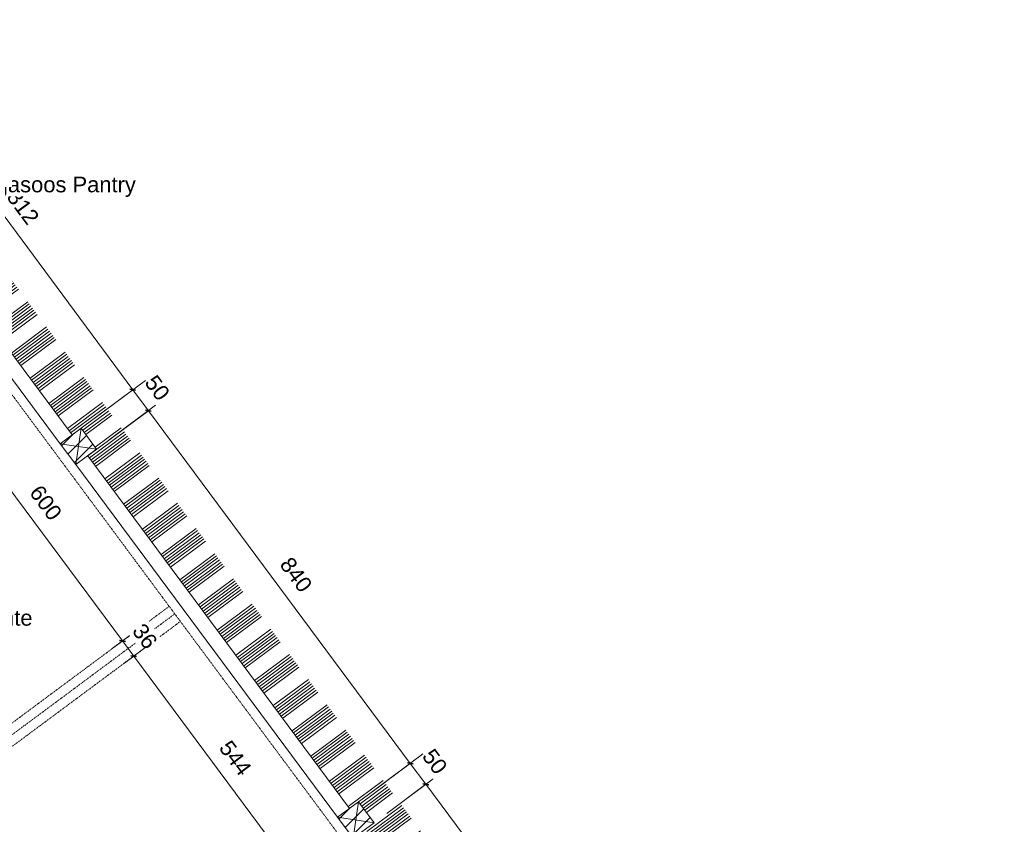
# Model space of a CAD drawing. Header units: millimetres. Extents: x 60977 to 119991, y -9149 to 74784.
# Tile 16 of 18: x 64918 to 66801, y 73087 to 74626. Entities that reach past the tile are written whole.
import ezdxf

# ---------------------------------------------------------------- set-up
doc = ezdxf.new("R2010")
doc.units = ezdxf.units.MM
doc.linetypes.add('Overhead xxSmall', pattern=[2.579688, 1.5875, -0.992188])
for name, color, linetype, lineweight in [('0-1', 7, 'Continuous', 5), ('A----M-', 8, 'Continuous', 5), ('A----M--20', 8, 'Continuous', 5), ('A09-NT--1', 7, 'Continuous', 13), ('A29-----1', 253, 'Continuous', 13), ('A29-----2', 50, 'Continuous', 9), ('A79-Y---1', 55, 'Continuous', 5), ('A79-Y---2', 7, 'Continuous', 13), ('A99-----1', 1, 'Overhead xxSmall', 13), ('A99--I-', 1, 'Continuous', 5), ('Detail Items', 1, 'Continuous', 5)]:
    doc.layers.add(name, color=color, linetype=linetype, lineweight=lineweight)
doc.styles.add('Arial_1', font='arial.ttf', dxfattribs={"height": 30})
doc.dimstyles.new('TD_Diagonal_1_5_mm', dxfattribs={"dimscale": 304.8, "dimtxt": 30.607782, "dimasz": 0.026247, "dimexe": 0.098425, "dimexo": 0.098425, "dimgap": 0.052493, "dimtad": 1, "dimdec": 0, "dimzin": 0, "dimdsep": 46, "dimtxsty": 'Arial_1', "dimblk1": 'OBLIQUE', "dimblk2": 'OBLIQUE', "dimsah": 1, "dimcen": 0.09, "dimdle": 0.131234, "dimazin": 2, "dimtfac": 1, "dimtdec": 4, "dimtix": 1, "dimtmove": 0, "dimatfit": 3, "dimfxl": 1, "dimtvp": 1, "dimtfill": 1, "dimtolj": 1, "dimtzin": 0, "dimarcsym": 2})
pattern_1 = [(45, (-25389.12, 35042.715), (-14.1421356, 14.1421356), [])]

# ---------------------------------------------------------------- blocks, each defined once
blk = doc.blocks.new('712 Pegasoos Pantry - 712 Pegasoos Pantry-8716301-Pegasoos Pantry - Plan View')
at = {"layer": 'A79-Y---2'}
for p, q in [((64995.2, 73815), (64511.1, 74466.8)), ((65525.8, 73100.5), (65025, 73774.9))]:
    blk.add_line(p, q, dxfattribs=at)
blk = doc.blocks.new('HSR-D_SHL_ARCH_Vaste Inrichting_rvt-1-Pegasoos Pantry - Plan View')
at = {"layer": 'A79-Y---1'}
blk.add_blockref('712 Pegasoos Pantry - 712 Pegasoos Pantry-8716301-Pegasoos Pantry - Plan View', (0, 0), dxfattribs=at)
blk.add_blockref('712 Pegasoos Pantry - 712 Pegasoos Pantry-8716301-Pegasoos Pantry - Plan View', (0, 0), dxfattribs=at)
blk = doc.blocks.new('HSR-D_ABT_ARCH_Interieur_rvt-1-Pegasoos Pantry - Plan View')
at = {"layer": 'A29-----2'}
h = blk.add_hatch(dxfattribs=at)
h.set_pattern_fill('FP_1', color=256, angle=-63.401, style=0, pattern_type=2)
h.set_pattern_definition([(216.599, (65679.92, 73108.71), (35.7726, -48.1697), []), (216.599, (65676.94, 73112.723), (35.7726, -48.1697), []), (216.599, (65673.96, 73116.74), (35.7726, -48.1697), []), (216.599, (65670.98, 73120.75), (35.7726, -48.1697), []), (216.599, (65668, 73124.765), (35.7726, -48.1697), []), (216.599, (65665.017, 73128.78), (35.7726, -48.1697), []), (216.599, (65662.036, 73132.794), (35.7726, -48.1697), [])])
h.paths.add_polyline_path([(66733.6, 71522.1), (66800.6, 71571.9), (64532.7, 74625.8), (64465.7, 74576), (64493.6, 74538.5), (64510.7, 74551.2), (64551.3, 74496.6), (64534.1, 74483.9), (65018.1, 73832.1), (65035.3, 73844.8), (65065.1, 73804.7), (65048, 73792), (65548.8, 73117.6), (65565.9, 73130.3), (65595.7, 73090.2), (65578.6, 73077.4), (66079.4, 72403.1), (66096.6, 72415.8), (66126.4, 72375.7), (66109.2, 72362.9), (66593.4, 71710.9), (66610.6, 71723.7), (66651.1, 71669.1), (66634, 71656.3), (66651.1, 71633.2)])
at = {"layer": 'A29-----1'}
for p, q in [((64534.1, 74483.9), (65018.1, 73832.1)), ((65048, 73792), (65548.8, 73117.6))]:
    blk.add_line(p, q, dxfattribs=at)
blk = doc.blocks.new('Wood stud - Wood stud - 50x50mm-V1-Pegasoos Pantry - Plan View')
at = {"layer": 'Detail Items'}
h = blk.add_hatch(dxfattribs=at)
h.set_pattern_fill('FP_4', color=256, style=0, pattern_type=2)
h.set_pattern_definition(pattern_1)
h.paths.add_polyline_path([(65025, 73774.9), (65065.1, 73804.7), (65035.3, 73844.8), (64995.2, 73815)])
for p, q in [((65035.3, 73844.8), (64995.2, 73815)), ((65035.3, 73844.8), (65025, 73774.9)), ((65065.1, 73804.7), (65035.3, 73844.8)), ((64995.2, 73815), (65025, 73774.9)), ((64995.2, 73815), (65065.1, 73804.7)), ((65025, 73774.9), (65065.1, 73804.7))]:
    blk.add_line(p, q, dxfattribs=at)
blk = doc.blocks.new('Wood stud - Wood stud - 50x50mm-V2-Pegasoos Pantry - Plan View')
at = {"layer": 'Detail Items'}
h = blk.add_hatch(dxfattribs=at)
h.set_pattern_fill('FP_4', color=256, style=0, pattern_type=2)
h.set_pattern_definition(pattern_1)
h.paths.add_polyline_path([(65555.6, 73060.4), (65595.7, 73090.2), (65565.9, 73130.3), (65525.8, 73100.5)])
for p, q in [((65565.9, 73130.3), (65525.8, 73100.5)), ((65565.9, 73130.3), (65555.6, 73060.4)), ((65595.7, 73090.2), (65565.9, 73130.3)), ((65525.8, 73100.5), (65555.6, 73060.4)), ((65525.8, 73100.5), (65595.7, 73090.2)), ((65555.6, 73060.4), (65595.7, 73090.2))]:
    blk.add_line(p, q, dxfattribs=at)
blk = doc.blocks.new('DIMBLOCK1-Pegasoos Pantry - Plan View')
at = {"layer": 'A----M--20'}
for p, q in [((63950.3, 74135.1), (63806.8, 74028.5)), ((63830.9, 74046.4), (63950.3, 74135.1)), ((63830.9, 74046.4), (65995.2, 71132.1)), ((66090.7, 71252.9), (65947.2, 71146.3)), ((65971.3, 71164.2), (66090.7, 71252.9))]:
    blk.add_line(p, q, dxfattribs=at)
at = {"layer": 'A----M--20', "lineweight": 35}
for p, q in [((63830.9, 74046.4), (63825.3, 74047.2)), ((63830.9, 74046.4), (63836.5, 74045.6)), ((65971.3, 71164.2), (65965.7, 71165.1)), ((65971.3, 71164.2), (65976.9, 71163.4))]:
    blk.add_line(p, q, dxfattribs=at)
at = {"layer": 'A----M--20', "color": 0, "insert": (64917.7, 72675.1), "char_height": 30, "width": 110.753, "attachment_point": 1, "rotation": 306.599, "line_spacing_factor": 0.941778, "style": 'Arial_1', "bg_fill": 3, "box_fill_scale": 1.25, "bg_fill_color": 256, "bg_fill_true_color": 13158600, "bg_fill_transparency": 0}
blk.add_mtext('3590', dxfattribs=at)
blk = doc.blocks.new('_Oblique')
at = {"color": 0, "linetype": 'ByBlock', "lineweight": -2}
blk.add_line((-0.5, -0.5), (0.5, 0.5), dxfattribs=at)
blk = doc.blocks.new('DIMBLOCK6-Pegasoos Pantry - Plan View')
at = {"layer": 'A----M--20'}
for p, q in [((65619.8, 73108.1), (65718.7, 73181.5)), ((65694.6, 73163.6), (65619.8, 73108.1)), ((66195.4, 72489.2), (65694.6, 73163.6)), ((66120.6, 72433.7), (66219.5, 72507.1)), ((66195.4, 72489.2), (66120.6, 72433.7))]:
    blk.add_line(p, q, dxfattribs=at)
at = {"layer": 'A----M--20', "lineweight": 35}
for p, q in [((65694.6, 73163.6), (65689, 73164.4)), ((65694.6, 73163.6), (65700.2, 73162.8)), ((66195.4, 72489.2), (66189.8, 72490)), ((66195.4, 72489.2), (66201, 72488.4))]:
    blk.add_line(p, q, dxfattribs=at)
at = {"layer": 'A----M--20', "color": 0, "insert": (65968.5, 72886.9), "char_height": 30, "width": 83.065, "attachment_point": 1, "rotation": 306.599, "line_spacing_factor": 0.941778, "style": 'Arial_1', "bg_fill": 3, "box_fill_scale": 1.25, "bg_fill_color": 256, "bg_fill_true_color": 13158600, "bg_fill_transparency": 0}
blk.add_mtext('840', dxfattribs=at)
blk = doc.blocks.new('DIMBLOCK7-Pegasoos Pantry - Plan View')
at = {"layer": 'A----M--20'}
for p, q in [((65590, 73148.2), (65688.9, 73221.6)), ((65664.8, 73203.7), (65590, 73148.2)), ((65694.6, 73163.6), (65664.8, 73203.7)), ((65619.8, 73108.1), (65718.7, 73181.5)), ((65694.6, 73163.6), (65619.8, 73108.1))]:
    blk.add_line(p, q, dxfattribs=at)
at = {"layer": 'A----M--20', "lineweight": 35}
for p, q in [((65664.8, 73203.7), (65659.2, 73204.6)), ((65664.8, 73203.7), (65670.4, 73202.9)), ((65694.6, 73163.6), (65689, 73164.4)), ((65694.6, 73163.6), (65700.2, 73162.8))]:
    blk.add_line(p, q, dxfattribs=at)
at = {"layer": 'A----M--20', "color": 0, "insert": (65710, 73234.9), "char_height": 30, "width": 55.377, "attachment_point": 1, "rotation": 306.599, "line_spacing_factor": 0.941778, "style": 'Arial_1', "bg_fill": 3, "box_fill_scale": 1.25, "bg_fill_color": 256, "bg_fill_true_color": 13158600, "bg_fill_transparency": 0}
blk.add_mtext('50', dxfattribs=at)
blk = doc.blocks.new('DIMBLOCK8-Pegasoos Pantry - Plan View')
at = {"layer": 'A----M--20'}
for p, q in [((65089.2, 73822.6), (65188, 73896)), ((65164, 73878.1), (65089.2, 73822.6)), ((65664.8, 73203.7), (65164, 73878.1)), ((65590, 73148.2), (65688.9, 73221.6)), ((65664.8, 73203.7), (65590, 73148.2))]:
    blk.add_line(p, q, dxfattribs=at)
at = {"layer": 'A----M--20', "lineweight": 35}
for p, q in [((65164, 73878.1), (65158.4, 73878.9)), ((65164, 73878.1), (65169.6, 73877.3)), ((65664.8, 73203.7), (65659.2, 73204.6)), ((65664.8, 73203.7), (65670.4, 73202.9))]:
    blk.add_line(p, q, dxfattribs=at)
at = {"layer": 'A----M--20', "color": 0, "insert": (65437.8, 73601.5), "char_height": 30, "width": 83.065, "attachment_point": 1, "rotation": 306.599, "line_spacing_factor": 0.941778, "style": 'Arial_1', "bg_fill": 3, "box_fill_scale": 1.25, "bg_fill_color": 256, "bg_fill_true_color": 13158600, "bg_fill_transparency": 0}
blk.add_mtext('840', dxfattribs=at)
blk = doc.blocks.new('DIMBLOCK9-Pegasoos Pantry - Plan View')
at = {"layer": 'A----M--20'}
for p, q in [((65059.4, 73862.7), (65158.2, 73936.1)), ((65134.1, 73918.2), (65059.4, 73862.7)), ((65164, 73878.1), (65134.1, 73918.2)), ((65089.2, 73822.6), (65188, 73896)), ((65164, 73878.1), (65089.2, 73822.6))]:
    blk.add_line(p, q, dxfattribs=at)
at = {"layer": 'A----M--20', "lineweight": 35}
for p, q in [((65134.1, 73918.2), (65128.6, 73919.1)), ((65134.1, 73918.2), (65139.7, 73917.4)), ((65164, 73878.1), (65158.4, 73878.9)), ((65164, 73878.1), (65169.6, 73877.3))]:
    blk.add_line(p, q, dxfattribs=at)
at = {"layer": 'A----M--20', "color": 0, "insert": (65179.4, 73949.5), "char_height": 30, "width": 55.377, "attachment_point": 1, "rotation": 306.599, "line_spacing_factor": 0.941778, "style": 'Arial_1', "bg_fill": 3, "box_fill_scale": 1.25, "bg_fill_color": 256, "bg_fill_true_color": 13158600, "bg_fill_transparency": 0}
blk.add_mtext('50', dxfattribs=at)
blk = doc.blocks.new('DIMBLOCK10-Pegasoos Pantry - Plan View')
at = {"layer": 'A----M--20'}
for p, q in [((64575.4, 74514.5), (64674.2, 74587.9)), ((64650.1, 74570), (64575.4, 74514.5)), ((65134.1, 73918.2), (64650.1, 74570)), ((65059.4, 73862.7), (65158.2, 73936.1)), ((65134.1, 73918.2), (65059.4, 73862.7))]:
    blk.add_line(p, q, dxfattribs=at)
at = {"layer": 'A----M--20', "lineweight": 35}
for p, q in [((64650.1, 74570), (64644.5, 74570.9)), ((64650.1, 74570), (64655.7, 74569.2)), ((65134.1, 73918.2), (65128.6, 73919.1)), ((65134.1, 73918.2), (65139.7, 73917.4))]:
    blk.add_line(p, q, dxfattribs=at)
at = {"layer": 'A----M--20', "color": 0, "insert": (64915.6, 74304.7), "char_height": 30, "width": 83.065, "attachment_point": 1, "rotation": 306.599, "line_spacing_factor": 0.941778, "style": 'Arial_1', "bg_fill": 3, "box_fill_scale": 1.25, "bg_fill_color": 256, "bg_fill_true_color": 13158600, "bg_fill_transparency": 0}
blk.add_mtext('812', dxfattribs=at)
blk = doc.blocks.new('DIMBLOCK19-Pegasoos Pantry - Plan View')
at = {"layer": 'A----M--20'}
for p, q in [((64737.3, 73904.9), (64780.9, 73937.3)), ((64756.8, 73919.4), (64737.3, 73904.9)), ((64756.8, 73919.4), (65114.6, 73437.7)), ((65095, 73423.2), (65138.6, 73455.6)), ((65114.6, 73437.7), (65095, 73423.2))]:
    blk.add_line(p, q, dxfattribs=at)
at = {"layer": 'A----M--20', "lineweight": 35}
for p, q in [((64756.8, 73919.4), (64751.2, 73920.2)), ((64756.8, 73919.4), (64762.4, 73918.5)), ((65114.6, 73437.7), (65109, 73438.5)), ((65114.6, 73437.7), (65120.2, 73436.8))]:
    blk.add_line(p, q, dxfattribs=at)
at = {"layer": 'A----M--20', "color": 0, "insert": (64959.2, 73739.1), "char_height": 30, "width": 83.065, "attachment_point": 1, "rotation": 306.599, "line_spacing_factor": 0.941778, "style": 'Arial_1', "bg_fill": 3, "box_fill_scale": 1.25, "bg_fill_color": 256, "bg_fill_true_color": 13158600, "bg_fill_transparency": 0}
blk.add_mtext('600', dxfattribs=at)
blk = doc.blocks.new('DIMBLOCK20-Pegasoos Pantry - Plan View')
at = {"layer": 'A----M--20'}
for p, q in [((65095, 73423.2), (65138.6, 73455.6)), ((65114.6, 73437.7), (65095, 73423.2)), ((65114.6, 73437.7), (65136, 73408.8)), ((65116.5, 73394.3), (65160.1, 73426.7)), ((65136, 73408.8), (65116.5, 73394.3))]:
    blk.add_line(p, q, dxfattribs=at)
at = {"layer": 'A----M--20', "lineweight": 35}
for p, q in [((65114.6, 73437.7), (65109, 73438.5)), ((65114.6, 73437.7), (65120.2, 73436.8)), ((65136, 73408.8), (65130.4, 73409.6)), ((65136, 73408.8), (65141.6, 73407.9))]:
    blk.add_line(p, q, dxfattribs=at)
at = {"layer": 'A----M--20', "color": 0, "insert": (65155.6, 73474.5), "char_height": 30, "width": 55.377, "attachment_point": 1, "rotation": 306.599, "line_spacing_factor": 0.941778, "style": 'Arial_1', "bg_fill": 3, "box_fill_scale": 1.25, "bg_fill_color": 256, "bg_fill_true_color": 13158600, "bg_fill_transparency": 0}
blk.add_mtext('36', dxfattribs=at)
blk = doc.blocks.new('DIMBLOCK21-Pegasoos Pantry - Plan View')
at = {"layer": 'A----M--20'}
for p, q in [((65116.5, 73394.3), (65160.1, 73426.7)), ((65136, 73408.8), (65116.5, 73394.3)), ((65136, 73408.8), (65460.4, 72972)), ((65440.8, 72957.5), (65484.4, 72989.9)), ((65460.4, 72972), (65440.8, 72957.5))]:
    blk.add_line(p, q, dxfattribs=at)
at = {"layer": 'A----M--20', "lineweight": 35}
for p, q in [((65136, 73408.8), (65130.4, 73409.6)), ((65136, 73408.8), (65141.6, 73407.9)), ((65460.4, 72972), (65454.8, 72972.9)), ((65460.4, 72972), (65466, 72971.2))]:
    blk.add_line(p, q, dxfattribs=at)
at = {"layer": 'A----M--20', "color": 0, "insert": (65321.7, 73250.9), "char_height": 30, "width": 83.065, "attachment_point": 1, "rotation": 306.599, "line_spacing_factor": 0.941778, "style": 'Arial_1', "bg_fill": 3, "box_fill_scale": 1.25, "bg_fill_color": 256, "bg_fill_true_color": 13158600, "bg_fill_transparency": 0}
blk.add_mtext('544', dxfattribs=at)

msp = doc.modelspace()

# ---------------------------------------------------------------- linework, layer by layer
at = {"layer": 'A99-----1'}
for p, q in [((64466.9, 74496.2), (66585.8, 71643)), ((64722.1, 73146.2), (65203.8, 73503.9)), ((64732.8, 73131.8), (65214.5, 73489.5)), ((64743.5, 73117.3), (65225.2, 73475))]:
    msp.add_line(p, q, dxfattribs=at)

# ---------------------------------------------------------------- block references
at = {"layer": '0-1'}
for name in ['HSR-D_ABT_ARCH_Interieur_rvt-1-Pegasoos Pantry - Plan View', 'HSR-D_SHL_ARCH_Vaste Inrichting_rvt-1-Pegasoos Pantry - Plan View']:
    msp.add_blockref(name, (0, 0), dxfattribs=at)
at = {"layer": 'Detail Items'}
for name in ['Wood stud - Wood stud - 50x50mm-V1-Pegasoos Pantry - Plan View', 'Wood stud - Wood stud - 50x50mm-V2-Pegasoos Pantry - Plan View']:
    msp.add_blockref(name, (0, 0), dxfattribs=at)

# ---------------------------------------------------------------- next in the draw order: dimensions: what is measured, and where the dimension line sits
at = {"layer": 'A----M-'}
dim = msp.add_linear_dim(base=(65971.3, 71164.2), p1=(63974.4, 74152.9), p2=(66114.8, 71270.8), angle=306.599, dimstyle='TD_Diagonal_1_5_mm', override={"dimpost": '<>', "dimfxl": 3590}, dxfattribs=at)
dim.commit()
dim.dimension.update_dxf_attribs({"geometry": 'DIMBLOCK1-Pegasoos Pantry - Plan View', "text_midpoint": (64926.3, 72624)})

# ---------------------------------------------------------------- next in the draw order: texts
at = {"layer": 'A09-NT--1', "insert": (64650.2, 73496.8), "char_height": 30, "width": 354.346, "attachment_point": 1, "rotation": 0.0292, "style": 'Arial_1', "bg_fill": 3, "box_fill_scale": 1.25, "bg_fill_color": 256, "bg_fill_true_color": 13158600, "bg_fill_transparency": 0}
msp.add_mtext('+ Opbergruimte', dxfattribs=at)

# ---------------------------------------------------------------- next in the draw order: dimensions: what is measured, and where the dimension line sits
at = {"layer": 'A----M-'}
dim = msp.add_linear_dim(base=(65694.6, 73163.6), p1=(66096.6, 72415.8), p2=(65595.7, 73090.2), angle=306.599, dimstyle='TD_Diagonal_1_5_mm', override={"dimpost": '<>', "dimfxl": 840}, dxfattribs=at)
dim.commit()
dim.dimension.update_dxf_attribs({"geometry": 'DIMBLOCK6-Pegasoos Pantry - Plan View', "text_midpoint": (65970.1, 72845.1)})

# ---------------------------------------------------------------- next in the draw order: dimensions: what is measured, and where the dimension line sits
dim = msp.add_linear_dim(base=(65664.8, 73203.7), p1=(65595.7, 73090.2), p2=(65565.9, 73130.3), angle=306.599, dimstyle='TD_Diagonal_1_5_mm', override={"dimpost": '<>', "dimfxl": 50}, dxfattribs=at)
dim.commit()
dim.dimension.update_dxf_attribs({"geometry": 'DIMBLOCK7-Pegasoos Pantry - Plan View', "text_midpoint": (65704.8, 73202.3)})

# ---------------------------------------------------------------- next in the draw order: dimensions: what is measured, and where the dimension line sits
dim = msp.add_linear_dim(base=(65164, 73878.1), p1=(65565.9, 73130.3), p2=(65065.1, 73804.7), angle=306.599, dimstyle='TD_Diagonal_1_5_mm', override={"dimpost": '<>', "dimfxl": 840}, dxfattribs=at)
dim.commit()
dim.dimension.update_dxf_attribs({"geometry": 'DIMBLOCK8-Pegasoos Pantry - Plan View', "text_midpoint": (65439.5, 73559.6)})

# ---------------------------------------------------------------- next in the draw order: dimensions: what is measured, and where the dimension line sits
dim = msp.add_linear_dim(base=(65134.1, 73918.2), p1=(65065.1, 73804.7), p2=(65035.3, 73844.8), angle=306.599, dimstyle='TD_Diagonal_1_5_mm', override={"dimpost": '<>', "dimfxl": 50}, dxfattribs=at)
dim.commit()
dim.dimension.update_dxf_attribs({"geometry": 'DIMBLOCK9-Pegasoos Pantry - Plan View', "text_midpoint": (65174.2, 73916.8)})

# ---------------------------------------------------------------- next in the draw order: dimensions: what is measured, and where the dimension line sits
dim = msp.add_linear_dim(base=(64650.1, 74570), p1=(65035.3, 73844.8), p2=(64551.3, 74496.6), angle=306.599, dimstyle='TD_Diagonal_1_5_mm', override={"dimpost": '<>', "dimfxl": 811.861288}, dxfattribs=at)
dim.commit()
dim.dimension.update_dxf_attribs({"geometry": 'DIMBLOCK10-Pegasoos Pantry - Plan View', "text_midpoint": (64917.3, 74262.8)})

# ---------------------------------------------------------------- next in the draw order: texts
at = {"layer": 'A99--I-', "insert": (64739.4, 74325.7), "char_height": 30, "width": 482.616, "attachment_point": 1, "style": 'Arial_1', "bg_fill": 3, "box_fill_scale": 1.25, "bg_fill_color": 256, "bg_fill_true_color": 13158600, "bg_fill_transparency": 0}
msp.add_mtext('712 Pegasoos Pantry', dxfattribs=at)

# ---------------------------------------------------------------- next in the draw order: dimensions: what is measured, and where the dimension line sits
at = {"layer": 'A----M-'}
dim = msp.add_linear_dim(base=(65114.6, 73437.7), p1=(64761.4, 73922.7), p2=(65119.1, 73441), angle=306.599, dimstyle='TD_Diagonal_1_5_mm', override={"dimpost": '<>', "dimfxl": 600}, dxfattribs=at)
dim.commit()
dim.dimension.update_dxf_attribs({"geometry": 'DIMBLOCK19-Pegasoos Pantry - Plan View', "text_midpoint": (64960.8, 73697.2)})

# ---------------------------------------------------------------- next in the draw order: dimensions: what is measured, and where the dimension line sits
dim = msp.add_linear_dim(base=(65136, 73408.8), p1=(65119.1, 73441), p2=(65140.6, 73412.1), angle=306.599, dimstyle='TD_Diagonal_1_5_mm', override={"dimpost": '<>', "dimfxl": 36}, dxfattribs=at)
dim.commit()
dim.dimension.update_dxf_attribs({"geometry": 'DIMBLOCK20-Pegasoos Pantry - Plan View', "text_midpoint": (65150.4, 73441.9)})

# ---------------------------------------------------------------- next in the draw order: dimensions: what is measured, and where the dimension line sits
dim = msp.add_linear_dim(base=(65460.4, 72972), p1=(65140.6, 73412.1), p2=(65464.9, 72975.4), angle=306.599, dimstyle='TD_Diagonal_1_5_mm', override={"dimpost": '<>', "dimfxl": 544}, dxfattribs=at)
dim.commit()
dim.dimension.update_dxf_attribs({"geometry": 'DIMBLOCK21-Pegasoos Pantry - Plan View', "text_midpoint": (65323.3, 73209)})

doc.saveas('drawing.dxf')
